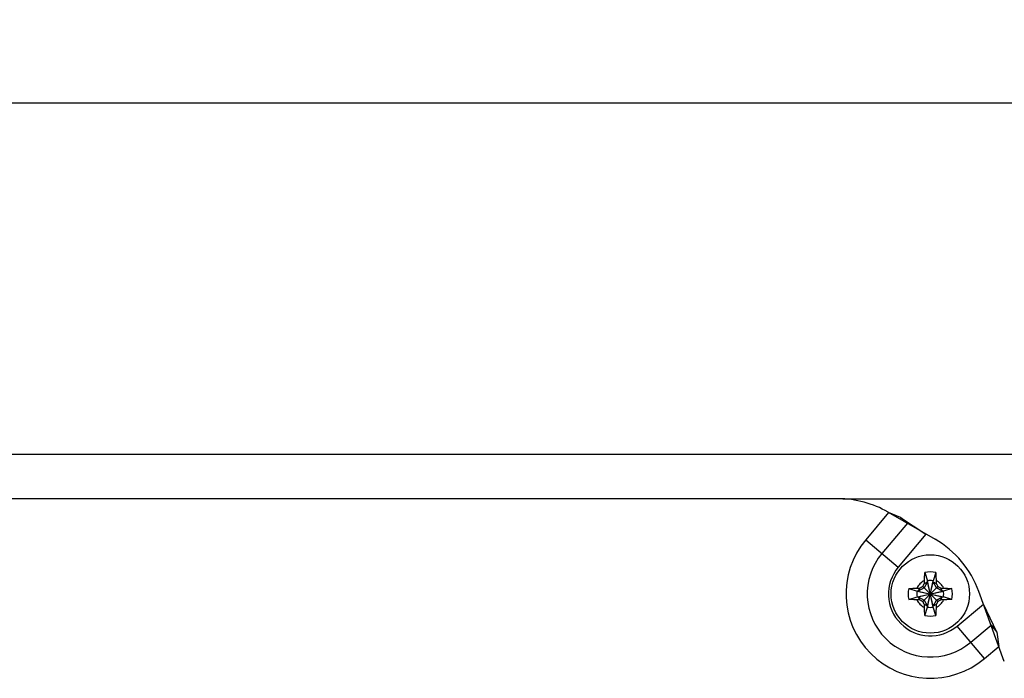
# Model space of a CAD drawing. Header units: inches. Extents: x 0.2 to 16.8, y 0.1 to 10.8.
# Tile 8 of 21: x 7.4 to 8.9, y 6.2 to 7.2. Entities that reach past the tile are written whole.
import ezdxf

# ---------------------------------------------------------------- set-up
doc = ezdxf.new("R2010")
doc.units = ezdxf.units.IN
doc.header["$LTSCALE"] = 0.935
doc.header["$MEASUREMENT"] = 0
doc.layers.get('0').update_dxf_attribs({"linetype": 'CONTINUOUS'})
doc.layers.add('DIMENSIONS', color=7, linetype='CONTINUOUS')
doc.styles.get("Standard").update_dxf_attribs({"font": 'txt', "width": 0.8})
doc.dimstyles.new('DIMSTYLE_2', dxfattribs={"dimtxt": 0.125, "dimasz": 0.18, "dimexe": 0.18, "dimexo": 0.0625, "dimgap": 0.09, "dimtad": 0, "dimtih": 1, "dimtoh": 1, "dimdec": 3, "dimlfac": 1.666667, "dimzin": 4, "dimdsep": 46, "dimtxsty": 'STANDARD', "dimblk": '_FILLED', "dimblk1": '_FILLED', "dimblk2": '_FILLED', "dimcen": 0.09, "dimadec": 0, "dimazin": 0, "dimtp": 0.001, "dimtm": 0.001, "dimtfac": 1, "dimtdec": 3, "dimtofl": 0, "dimtmove": 0, "dimatfit": 3, "dimldrblk": '_FILLED', "dimfxl": 1, "dimtolj": 1, "dimtzin": 4, "dimarcsym": 0})

# ---------------------------------------------------------------- blocks, each defined once
blk = doc.blocks.new('_FILLED')
at = {"color": 0, "linetype": 'BYBLOCK'}
blk.add_solid([(0, 0), (-1, 0.1736), (-1, -0.1736)], dxfattribs=at)
blk = doc.blocks.new('*D13')
at = {"layer": 'DIMENSIONS', "color": 2, "linetype": 'CONTINUOUS'}
for p, q in [((6.0719, 6.4123), (6.0719, 7.1512)), ((14.3897, 6.5023), (14.3897, 7.1512)), ((6.0719, 7.0262), (9.3437, 7.0262)), ((14.3897, 7.0262), (10.9937, 7.0262))]:
    blk.add_line(p, q, dxfattribs=at)
at = {"layer": 'DIMENSIONS', "color": 2, "linetype": 'CONTINUOUS', "xscale": 0.18, "yscale": 0.18, "zscale": 0.18, "rotation": 180}
blk.add_blockref('_FILLED', (6.0719, 7.0262), dxfattribs=at)
at = {"layer": 'DIMENSIONS', "color": 2, "linetype": 'CONTINUOUS', "xscale": 0.18, "yscale": 0.18, "zscale": 0.18}
blk.add_blockref('_FILLED', (14.3897, 7.0262), dxfattribs=at)
at = {"layer": 'DIMENSIONS', "color": 2, "linetype": 'CONTINUOUS', "width": 0.8}
for s, p in [('[', (10.1312, 6.9637)), (']', (10.8312, 6.9637)), ('13.863', (9.4062, 6.9637)), ('352.12', (10.2312, 6.9637))]:
    blk.add_text(s, height=0.125, dxfattribs=at).set_placement(p)

msp = doc.modelspace()

# ---------------------------------------------------------------- linework, layer by layer
at = {"color": 7, "linetype": 'CONTINUOUS'}
for p, q in [((11.42203, 6.49623), (6.70067, 6.49623)), ((9.91067, 6.42903), (8.63294, 6.42903)), ((8.71987, 6.40136), (8.70194, 6.40904)), ((8.73008, 6.39279), (8.71987, 6.40136)), ((8.71987, 6.40136), (8.75821, 6.37655)), ((8.75649, 6.31859), (8.76054, 6.306)), ((8.77285, 6.31859), (8.7688, 6.306)), ((8.73232, 6.29441), (8.7449, 6.29037)), ((8.75542, 6.29548), (8.74656, 6.29037)), ((8.74656, 6.29037), (8.74885, 6.29506)), ((8.75326, 6.27482), (8.77608, 6.29764)), ((8.75326, 6.29764), (8.77608, 6.27482)), ((8.76054, 6.30435), (8.75542, 6.29548)), ((8.75584, 6.30205), (8.76054, 6.30435)), ((8.76054, 6.26646), (8.7688, 6.306)), ((8.76054, 6.306), (8.76054, 6.30435)), ((8.7688, 6.26646), (8.76054, 6.306)), ((8.76054, 6.26812), (8.7688, 6.30435)), ((8.7688, 6.26812), (8.76054, 6.30435)), ((8.7688, 6.30435), (8.7688, 6.306)), ((8.77392, 6.29548), (8.7688, 6.30435)), ((8.7688, 6.30435), (8.7735, 6.30205)), ((8.78279, 6.29037), (8.77392, 6.29548)), ((8.78049, 6.29506), (8.78279, 6.29037)), ((8.79703, 6.29441), (8.78444, 6.29037)), ((8.73232, 6.27805), (8.7449, 6.2821)), ((8.7449, 6.29037), (8.78444, 6.2821)), ((8.74656, 6.29037), (8.7449, 6.29037)), ((8.7449, 6.2821), (8.78444, 6.29037)), ((8.7449, 6.2821), (8.74656, 6.2821)), ((8.74656, 6.29037), (8.78279, 6.2821)), ((8.74656, 6.2821), (8.78279, 6.29037)), ((8.74885, 6.2774), (8.74656, 6.2821)), ((8.74656, 6.2821), (8.75542, 6.27698)), ((8.75542, 6.27698), (8.76054, 6.26812)), ((8.7688, 6.26812), (8.77392, 6.27698)), ((8.77392, 6.27698), (8.78279, 6.2821)), ((8.78049, 6.2774), (8.78279, 6.2821)), ((8.78444, 6.29037), (8.78279, 6.29037)), ((8.78279, 6.2821), (8.78444, 6.2821)), ((8.79703, 6.27805), (8.78444, 6.2821)), ((8.76054, 6.26812), (8.75584, 6.27041)), ((8.75649, 6.25388), (8.76054, 6.26646)), ((8.76054, 6.26812), (8.76054, 6.26646)), ((8.7735, 6.27041), (8.7688, 6.26812)), ((8.7688, 6.26646), (8.7688, 6.26812)), ((8.77285, 6.25388), (8.7688, 6.26646)), ((8.8649, 6.22893), (8.84469, 6.27113)), ((8.85633, 6.23914), (8.8649, 6.22893)), ((8.8649, 6.22893), (8.86798, 6.20714))]:
    msp.add_line(p, q, dxfattribs=at)
at = {"color": 3, "linetype": 'CONTINUOUS'}
for p, q in [((8.62608, 6.42963), (6.89146, 6.42963)), ((8.70194, 6.40904), (8.66739, 6.36786)), ((8.70108, 6.40954), (8.77184, 6.36868)), ((8.73008, 6.39279), (8.6919, 6.3473)), ((8.66739, 6.36786), (8.71641, 6.32673)), ((8.75821, 6.37655), (8.71641, 6.32673)), ((8.87622, 6.18449), (8.83779, 6.29008)), ((8.80517, 6.23797), (8.84469, 6.27113)), ((8.8463, 6.18895), (8.80517, 6.23797)), ((8.82573, 6.21346), (8.85633, 6.23914)), ((8.8463, 6.18895), (8.86798, 6.20714))]:
    msp.add_line(p, q, dxfattribs=at)
at = {"color": 7, "linetype": 'CONTINUOUS'}
msp.add_circle((8.76467, 6.28623), 0.05906, dxfattribs=at)
at = {"color": 3, "linetype": 'CONTINUOUS'}
for centre, radius, start, end in [((8.62608, 6.27963), 0.15, 60, 90), ((8.76467, 6.28623), 0.12699, 140, 310), ((8.69684, 6.23878), 0.15, 20, 60), ((8.76467, 6.28623), 0.095, 140, 310), ((8.76467, 6.28623), 0.063, 140, 310)]:
    msp.add_arc(centre, radius, start, end, dxfattribs=at)
at = {"color": 7, "linetype": 'CONTINUOUS'}
for radius, start, end in [(0.03337, 75.81313, 104.18687), (0.0202, 78.18933, 101.81067), (0.03337, 165.81313, 194.18687), (0.02193, 113.44647, 156.55353), (0.02193, 23.44647, 66.55353), (0.03337, 345.81313, 14.18687), (0.0202, 168.18933, 191.81067), (0.02193, 203.44647, 246.55353), (0.02193, 293.44647, 336.55353), (0.0202, 348.18933, 11.81067), (0.0202, 258.18933, 281.81067), (0.03337, 255.81313, 284.18687)]:
    msp.add_arc((8.76467, 6.28623), radius, start, end, dxfattribs=at)
for points, knots in [([(8.75595, 6.30635), (8.75596, 6.30702), (8.75601, 6.30843), (8.75608, 6.31064), (8.75619, 6.31309), (8.75632, 6.31577), (8.75643, 6.31763), (8.75649, 6.31859)], [0, 0, 0, 0, 0.1641649, 0.3440853, 0.5435825, 0.7641446, 1, 1, 1, 1]), ([(8.77285, 6.31859), (8.77291, 6.31765), (8.77302, 6.31581), (8.77315, 6.31314), (8.77326, 6.31068), (8.77334, 6.30844), (8.77338, 6.30703), (8.7734, 6.30635)], [0, 0, 0, 0, 0.2305807, 0.4514774, 0.653011, 0.8347371, 1, 1, 1, 1]), ([(8.73232, 6.29441), (8.73326, 6.29447), (8.7351, 6.29458), (8.73776, 6.29471), (8.74022, 6.29482), (8.74246, 6.2949), (8.74388, 6.29494), (8.74455, 6.29496)], [0, 0, 0, 0, 0.2305807, 0.4514774, 0.653011, 0.8347371, 1, 1, 1, 1]), ([(8.74455, 6.29496), (8.74507, 6.29497), (8.74607, 6.295), (8.7475, 6.29503), (8.74841, 6.29505), (8.74885, 6.29506)], [0, 0, 0, 0, 0.3632417, 0.6953915, 1, 1, 1, 1]), ([(8.74885, 6.29506), (8.74922, 6.29528), (8.74996, 6.29571), (8.75106, 6.29636), (8.75216, 6.297), (8.7529, 6.29743), (8.75326, 6.29764)], [0, 0, 0, 0, 0.2510282, 0.5020071, 0.7519135, 1, 1, 1, 1]), ([(8.75326, 6.29764), (8.75347, 6.29801), (8.7539, 6.29874), (8.75455, 6.29985), (8.75519, 6.30095), (8.75563, 6.30169), (8.75584, 6.30205)], [0, 0, 0, 0, 0.2491761, 0.4995536, 0.750223, 1, 1, 1, 1]), ([(8.75584, 6.30205), (8.75585, 6.30249), (8.75587, 6.3034), (8.75591, 6.30483), (8.75593, 6.30583), (8.75595, 6.30635)], [0, 0, 0, 0, 0.3044764, 0.6362029, 1, 1, 1, 1]), ([(8.7734, 6.30635), (8.77341, 6.30583), (8.77344, 6.30483), (8.77347, 6.3034), (8.77349, 6.30249), (8.7735, 6.30205)], [0, 0, 0, 0, 0.3632421, 0.6953917, 1, 1, 1, 1]), ([(8.7735, 6.30205), (8.77372, 6.30168), (8.77415, 6.30095), (8.7748, 6.29984), (8.77544, 6.29874), (8.77587, 6.29801), (8.77608, 6.29764)], [0, 0, 0, 0, 0.2508912, 0.5018552, 0.7518226, 1, 1, 1, 1]), ([(8.77608, 6.29764), (8.77645, 6.29743), (8.77718, 6.297), (8.77829, 6.29636), (8.77939, 6.29571), (8.78012, 6.29528), (8.78049, 6.29506)], [0, 0, 0, 0, 0.2490886, 0.4994075, 0.7500914, 1, 1, 1, 1]), ([(8.78049, 6.29506), (8.78093, 6.29505), (8.78184, 6.29503), (8.78327, 6.295), (8.78427, 6.29497), (8.78479, 6.29496)], [0, 0, 0, 0, 0.3044765, 0.636203, 1, 1, 1, 1]), ([(8.78479, 6.29496), (8.78546, 6.29494), (8.78686, 6.2949), (8.78908, 6.29482), (8.79153, 6.29472), (8.7942, 6.29458), (8.79606, 6.29447), (8.79703, 6.29441)], [0, 0, 0, 0, 0.1641649, 0.3440854, 0.5435825, 0.7641446, 1, 1, 1, 1]), ([(8.74455, 6.27751), (8.74388, 6.27753), (8.74248, 6.27757), (8.74026, 6.27765), (8.73781, 6.27775), (8.73514, 6.27788), (8.73328, 6.27799), (8.73232, 6.27805)], [0, 0, 0, 0, 0.1641649, 0.3440854, 0.5435825, 0.7641446, 1, 1, 1, 1]), ([(8.74885, 6.2774), (8.74841, 6.27741), (8.7475, 6.27743), (8.74607, 6.27747), (8.74507, 6.27749), (8.74455, 6.27751)], [0, 0, 0, 0, 0.3044762, 0.6362025, 1, 1, 1, 1]), ([(8.75326, 6.27482), (8.75289, 6.27504), (8.75216, 6.27547), (8.75106, 6.27611), (8.74995, 6.27676), (8.74922, 6.27719), (8.74885, 6.2774)], [0, 0, 0, 0, 0.2491759, 0.4995533, 0.7502227, 1, 1, 1, 1]), ([(8.78049, 6.2774), (8.78012, 6.27719), (8.77938, 6.27675), (8.77828, 6.27611), (8.77718, 6.27546), (8.77645, 6.27504), (8.77608, 6.27482)], [0, 0, 0, 0, 0.2510501, 0.5020312, 0.7519278, 1, 1, 1, 1]), ([(8.78479, 6.27751), (8.78427, 6.27749), (8.78327, 6.27747), (8.78184, 6.27743), (8.78093, 6.27741), (8.78049, 6.2774)], [0, 0, 0, 0, 0.3632825, 0.6953976, 1, 1, 1, 1]), ([(8.79703, 6.27805), (8.79609, 6.27799), (8.79425, 6.27789), (8.79158, 6.27775), (8.78912, 6.27765), (8.78688, 6.27757), (8.78546, 6.27753), (8.78479, 6.27751)], [0, 0, 0, 0, 0.2305806, 0.4514777, 0.6530114, 0.8347373, 1, 1, 1, 1]), ([(8.75584, 6.27041), (8.75562, 6.27078), (8.75519, 6.27152), (8.75454, 6.27262), (8.7539, 6.27373), (8.75347, 6.27446), (8.75326, 6.27482)], [0, 0, 0, 0, 0.2510292, 0.5020083, 0.7519142, 1, 1, 1, 1]), ([(8.75595, 6.26611), (8.75593, 6.26664), (8.75591, 6.26763), (8.75587, 6.26906), (8.75585, 6.26998), (8.75584, 6.27041)], [0, 0, 0, 0, 0.3632417, 0.6953913, 1, 1, 1, 1]), ([(8.75649, 6.25388), (8.75643, 6.25482), (8.75632, 6.25666), (8.75619, 6.25932), (8.75609, 6.26179), (8.75601, 6.26402), (8.75596, 6.26544), (8.75595, 6.26611)], [0, 0, 0, 0, 0.2305807, 0.4514774, 0.653011, 0.8347371, 1, 1, 1, 1]), ([(8.7734, 6.26611), (8.77338, 6.26544), (8.77334, 6.26404), (8.77326, 6.26182), (8.77315, 6.25938), (8.77302, 6.2567), (8.77291, 6.25484), (8.77285, 6.25388)], [0, 0, 0, 0, 0.1641649, 0.3440853, 0.5435825, 0.7641446, 1, 1, 1, 1]), ([(8.7735, 6.27041), (8.77349, 6.26998), (8.77347, 6.26907), (8.77344, 6.26763), (8.77341, 6.26664), (8.7734, 6.26611)], [0, 0, 0, 0, 0.3044764, 0.6362029, 1, 1, 1, 1]), ([(8.77608, 6.27482), (8.77587, 6.27446), (8.77544, 6.27372), (8.77479, 6.27262), (8.77415, 6.27152), (8.77372, 6.27078), (8.7735, 6.27041)], [0, 0, 0, 0, 0.249088, 0.4994065, 0.7500905, 1, 1, 1, 1])]:
    msp.add_open_spline(points, degree=3, knots=knots, dxfattribs=at)

# ---------------------------------------------------------------- dimensions: what is measured, and where the dimension line sits
at = {"layer": 'DIMENSIONS', "color": 2, "linetype": 'CONTINUOUS'}
dim = msp.add_linear_dim(base=(6.07187, 7.02622), p1=(14.38967, 6.50233), p2=(6.07187, 6.41233), angle=180, dimstyle='DIMSTYLE_2', dxfattribs=at)
dim.commit()
dim.dimension.update_dxf_attribs({"geometry": '*D13', "text_midpoint": (10.16865, 7.02622), "dimtype": 160})

doc.saveas('drawing.dxf')
